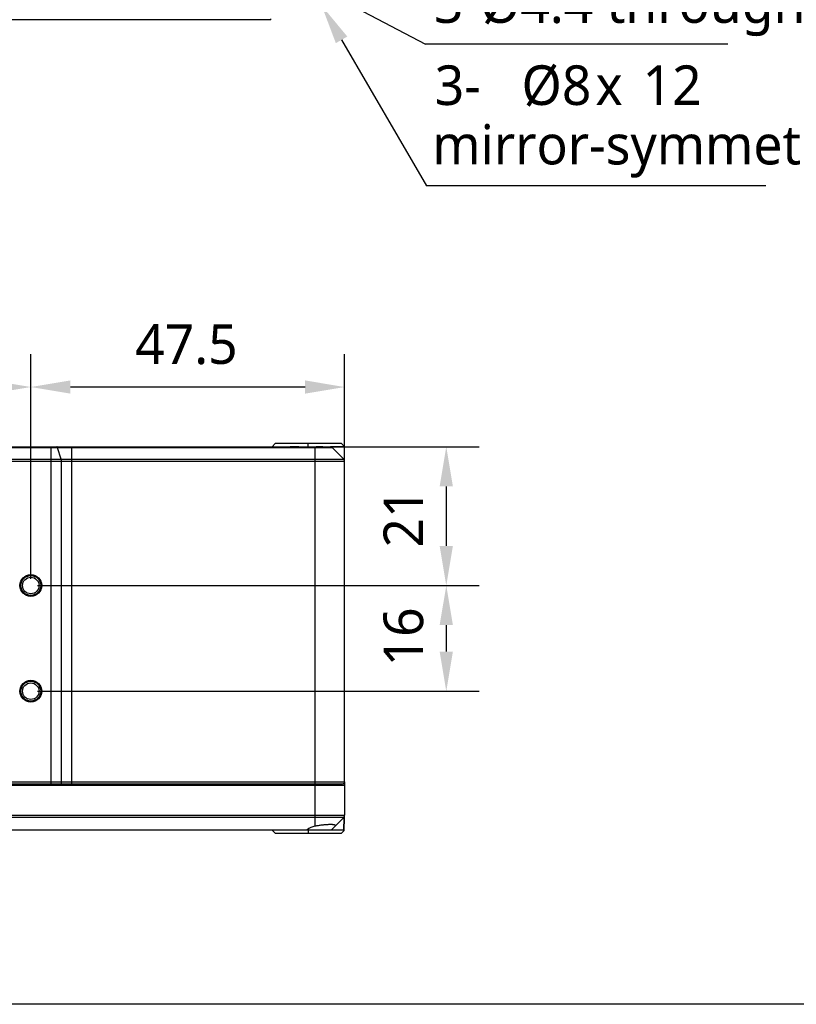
# Model space of a CAD drawing. Header units: millimetres. Extents: x -12 to 294, y -7 to 213.
# Tile 7 of 12: x 130 to 189, y -7 to 67. Entities that reach past the tile are written whole.
import ezdxf

# ---------------------------------------------------------------- set-up
doc = ezdxf.new("R2010")
doc.units = ezdxf.units.MM
doc.header["$LTSCALE"] = 23.1
doc.header["$PDMODE"] = 3
doc.header["$PDSIZE"] = 8
doc.layers.get('0').update_dxf_attribs({"linetype": 'CONTINUOUS'})
doc.layers.get('Defpoints').update_dxf_attribs({"linetype": 'CONTINUOUS'})
doc.layers.add('20_ALL_FEATURES', color=7, linetype='CONTINUOUS')
doc.layers.add('51__DRAFT_DIMS', color=7, linetype='CONTINUOUS')
doc.styles.get("Standard").update_dxf_attribs({"font": 'Roboto-Regular.ttf'})
doc.dimstyles.new('DIMSTYLE_1', dxfattribs={"dimtxt": 3, "dimasz": 3, "dimexe": 2.5, "dimexo": 0.5, "dimgap": 0.75, "dimtad": 1, "dimlfac": 2, "dimdsep": 46, "dimtxsty": 'STANDARD', "dimblk": '_FILLED', "dimblk1": '_FILLED', "dimblk2": '_FILLED', "dimcen": 0.09, "dimclrt": 3, "dimazin": 2, "dimtp": 0.3, "dimtm": 0.3, "dimtfac": 1, "dimtofl": 0, "dimtmove": 0, "dimatfit": 3, "dimldrblk": '_FILLED', "dimfxl": 1, "dimtolj": 1, "dimarcsym": 0})
doc.dimstyles.new('DIMSTYLE_4', dxfattribs={"dimtxt": 3, "dimasz": 3, "dimexe": 2.5, "dimexo": 0.5, "dimgap": 0.75, "dimtad": 1, "dimlfac": 2, "dimdsep": 46, "dimtxsty": 'STANDARD', "dimblk": '_FILLED', "dimblk1": '_FILLED', "dimblk2": '_FILLED', "dimcen": 0.09, "dimclrt": 3, "dimazin": 2, "dimtp": 0.2, "dimtm": 0.2, "dimtfac": 1, "dimtofl": 0, "dimtmove": 0, "dimatfit": 3, "dimldrblk": '_FILLED', "dimfxl": 1, "dimtolj": 1, "dimarcsym": 0})

# ---------------------------------------------------------------- blocks, each defined once
blk = doc.blocks.new('_FILLED')
at = {"color": 0, "linetype": 'ByBlock'}
blk.add_solid([(0, 0), (-1, 0.167), (-1, -0.167)], dxfattribs=at)
blk = doc.blocks.new('*D8')
at = {"layer": '51__DRAFT_DIMS', "color": 0, "lineweight": -2}
for p, q in [((131.434, 24.203), (164.875, 24.203)), ((162.375, 21.203), (162.375, 19.203)), ((131.434, 16.203), (164.875, 16.203))]:
    blk.add_line(p, q, dxfattribs=at)
at = {"layer": 'Defpoints', "color": 0}
for p in [(130.934, 24.203), (130.934, 16.203), (162.375, 16.203)]:
    blk.add_point(p, dxfattribs=at)
at = {"layer": '51__DRAFT_DIMS', "color": 0, "linetype": 'ByBlock', "lineweight": -2, "xscale": 3, "yscale": 3, "zscale": 3}
for p, rotation in [((162.375, 24.203), 90), ((162.375, 16.203), 270)]:
    blk.add_blockref('_FILLED', p, dxfattribs=dict(at, rotation=rotation))
at = {"layer": '51__DRAFT_DIMS', "insert": (157.625, 20.317), "char_height": 3, "attachment_point": 2, "rotation": 90, "line_spacing_factor": 0.9}
blk.add_mtext('\\A1;16', dxfattribs=at)
blk = doc.blocks.new('*D9')
at = {"layer": '51__DRAFT_DIMS', "color": 0, "lineweight": -2}
for p, q in [((115.934, 24.703), (115.934, 41.728)), ((130.934, 25.328), (130.934, 41.728)), ((118.934, 39.228), (127.934, 39.228))]:
    blk.add_line(p, q, dxfattribs=at)
at = {"layer": 'Defpoints', "color": 0}
for p in [(130.934, 39.228), (130.934, 24.828), (115.934, 24.203)]:
    blk.add_point(p, dxfattribs=at)
at = {"layer": '51__DRAFT_DIMS', "color": 0, "linetype": 'ByBlock', "lineweight": -2, "xscale": 3, "yscale": 3, "zscale": 3, "rotation": 180}
blk.add_blockref('_FILLED', (115.934, 39.228), dxfattribs=at)
at = {"layer": '51__DRAFT_DIMS', "color": 0, "linetype": 'ByBlock', "lineweight": -2, "xscale": 3, "yscale": 3, "zscale": 3}
blk.add_blockref('_FILLED', (130.934, 39.228), dxfattribs=at)
at = {"layer": '51__DRAFT_DIMS', "insert": (123.425, 43.978), "char_height": 3, "attachment_point": 2, "line_spacing_factor": 0.9}
blk.add_mtext('\\A1;30', dxfattribs=at)
blk = doc.blocks.new('*D10')
at = {"layer": '51__DRAFT_DIMS', "color": 0, "lineweight": -2}
for p, q in [((130.934, 24.703), (130.934, 41.728)), ((154.684, 34.1), (154.684, 41.728)), ((151.684, 39.228), (133.934, 39.228))]:
    blk.add_line(p, q, dxfattribs=at)
at = {"layer": 'Defpoints', "color": 0}
for p in [(130.934, 39.228), (154.684, 33.6), (130.934, 24.203)]:
    blk.add_point(p, dxfattribs=at)
at = {"layer": '51__DRAFT_DIMS', "color": 0, "linetype": 'ByBlock', "lineweight": -2, "xscale": 3, "yscale": 3, "zscale": 3, "rotation": 180}
blk.add_blockref('_FILLED', (130.934, 39.228), dxfattribs=at)
at = {"layer": '51__DRAFT_DIMS', "color": 0, "linetype": 'ByBlock', "lineweight": -2, "xscale": 3, "yscale": 3, "zscale": 3}
blk.add_blockref('_FILLED', (154.684, 39.228), dxfattribs=at)
at = {"layer": '51__DRAFT_DIMS', "insert": (142.712, 43.978), "char_height": 3, "attachment_point": 2, "line_spacing_factor": 0.9}
blk.add_mtext('\\A1;47.5', dxfattribs=at)
blk = doc.blocks.new('*D11')
at = {"layer": '51__DRAFT_DIMS', "color": 0, "lineweight": -2}
for p, q in [((152.934, 34.703), (164.875, 34.703)), ((162.375, 31.703), (162.375, 27.203)), ((131.434, 24.203), (164.875, 24.203))]:
    blk.add_line(p, q, dxfattribs=at)
at = {"layer": 'Defpoints', "color": 0}
for p in [(152.434, 34.703), (130.934, 24.203), (162.375, 24.203)]:
    blk.add_point(p, dxfattribs=at)
at = {"layer": '51__DRAFT_DIMS', "color": 0, "linetype": 'ByBlock', "lineweight": -2, "xscale": 3, "yscale": 3, "zscale": 3}
for p, rotation in [((162.375, 34.703), 90), ((162.375, 24.203), 270)]:
    blk.add_blockref('_FILLED', p, dxfattribs=dict(at, rotation=rotation))
at = {"layer": '51__DRAFT_DIMS', "insert": (157.625, 29.31), "char_height": 3, "attachment_point": 2, "rotation": 90, "line_spacing_factor": 0.9}
blk.add_mtext('\\A1;21', dxfattribs=at)

msp = doc.modelspace()

# ---------------------------------------------------------------- linework, layer by layer
msp.add_lwpolyline([(-11.6073, 212.9376), (293.9151, 212.9376), (293.9151, -7.4985), (-11.6073, -7.4985)], close=True)
at = {"layer": '20_ALL_FEATURES'}
for p, q in [((149.0887, 67.0348), (94.4339, 67.0348)), ((153.7572, 34.63), (92.8607, 34.63)), ((93.0375, 34.7032), (153.5804, 34.7032)), ((132.4624, 9.2032), (132.4624, 34.7032)), ((133.2202, 33.7764), (132.9537, 34.63)), ((134.0237, 34.7032), (134.0237, 9.2032)), ((149.4384, 34.9532), (149.1884, 34.7032)), ((154.4339, 34.9532), (149.4384, 34.9532)), ((151.9339, 34.7032), (151.9339, 34.9532)), ((152.4339, 34.7032), (152.4339, 5.9806)), ((154.6876, 34.6991), (153.6271, 34.6988)), ((153.7572, 34.63), (154.6107, 33.7764)), ((154.6842, 34.7029), (154.4339, 34.9532)), ((154.6839, 9.3532), (154.6839, 34.7032)), ((154.6839, 33.5997), (91.9339, 33.5997)), ((92.0072, 33.7764), (154.6107, 33.7764)), ((133.243, 33.5997), (133.243, 9.3532)), ((91.9339, 9.3532), (154.6839, 9.3532)), ((92.0839, 9.2032), (154.5339, 9.2032)), ((154.6839, 9.0532), (92.1839, 9.0532)), ((154.1383, 9.2032), (154.1409, 9.0532)), ((154.6839, 9.3532), (154.6787, 9.0533)), ((154.679, 9.0533), (154.6839, 9.3487)), ((154.6839, 9.0532), (154.6839, 6.8068)), ((94.3759, 6.8072), (154.6839, 6.8068)), ((154.6107, 6.63), (94.4339, 6.6296)), ((154.6107, 6.63), (153.6839, 5.7032)), ((154.637, 6.6609), (154.6191, 5.6384)), ((154.6223, 5.6415), (154.6393, 6.6642)), ((93.1839, 5.7032), (153.6839, 5.7032)), ((149.4339, 5.4532), (149.1796, 5.7032)), ((149.4339, 5.4532), (154.4339, 5.4532)), ((151.9339, 5.7032), (151.9339, 5.4532)), ((153.6839, 5.7032), (154.6233, 5.7032)), ((154.4339, 5.4532), (154.6223, 5.6415))]:
    msp.add_line(p, q, dxfattribs=at)
for centre, radius in [((130.9339, 24.2032), 0.825), ((130.9339, 24.2032), 0.75), ((130.9339, 24.2032), 0.625), ((130.9339, 16.2032), 0.825), ((130.9339, 16.2032), 0.75), ((130.9339, 16.2032), 0.625)]:
    msp.add_circle(centre, radius, dxfattribs=at)
for centre, radius, start, end in [((152.7873, -45.665), 80.3687, 89.820789, 90.181194), ((153.5804, 34.4532), 0.25, 45, 90), ((154.4339, 33.5997), 0.25, 0, 45), ((154.5339, 9.3532), 0.15, 270, 0), ((154.4339, 6.8068), 0.25, 315, 0), ((152.684, 4.6689), 1.3354, 100.793139, 129.234786), ((153.8249, -1.3354), 7.4471, 98.812484, 100.764422)]:
    msp.add_arc(centre, radius, start, end, dxfattribs=at)
msp.add_ellipse((149.0887, 67.2848), major_axis=(0, 0.25), ratio=0.0174551, start_param=-3.1415927, end_param=-2.3561945, dxfattribs=at)
for points, knots in [([(132.9537, 34.63), (132.9504, 34.6406), (132.9435, 34.6594), (132.9319, 34.6803), (132.9217, 34.6923), (132.9142, 34.6985), (132.9065, 34.7023), (132.901, 34.7032), (132.8985, 34.7032)], [0, 0, 0, 0, 0.3441726, 0.6209965, 0.7344953, 0.8330618, 0.9198614, 1, 1, 1, 1]), ([(151.2292, 34.7032), (151.115, 34.7038), (150.8927, 34.7042), (150.6703, 34.7034), (150.562, 34.7032)], [0, 0, 0, 0, 0.5132436, 1, 1, 1, 1]), ([(133.2202, 33.7764), (133.2241, 33.764), (133.2308, 33.7371), (133.2404, 33.6783), (133.243, 33.6316), (133.243, 33.5997)], [0, 0, 0, 0, 0.218747, 0.4638461, 1, 1, 1, 1]), ([(133.243, 9.3532), (133.243, 9.3435), (133.2425, 9.3243), (133.2399, 9.2964), (133.2357, 9.2707), (133.23, 9.2482), (133.2232, 9.2295), (133.2154, 9.2154), (133.2067, 9.2059), (133.1994, 9.2032), (133.1962, 9.2032)], [0, 0, 0, 0, 0.1772866, 0.3484399, 0.5076459, 0.6497349, 0.7705941, 0.8678032, 0.9419811, 1, 1, 1, 1]), ([(153.9845, 6.0238), (153.9845, 6.0271), (153.9832, 6.0337), (153.9779, 6.043), (153.9695, 6.0514), (153.9532, 6.0626), (153.9246, 6.0745), (153.8813, 6.0858), (153.8266, 6.0946), (153.7609, 6.1007), (153.6848, 6.1044), (153.5991, 6.1057), (153.5046, 6.1043), (153.4021, 6.1002), (153.2928, 6.0934), (153.1777, 6.0843), (153.0581, 6.0729), (152.8928, 6.0542), (152.7678, 6.0368), (152.6839, 6.0238)], [0, 0, 0, 0, 0.007297, 0.0149793, 0.0236967, 0.0338876, 0.0595511, 0.0930053, 0.1346202, 0.1843302, 0.2417568, 0.3063769, 0.3776759, 0.4550389, 0.5376903, 0.6247292, 0.7153285, 0.8086795, 1, 1, 1, 1]), ([(153.9614, 5.9806), (153.965, 5.9843), (153.9715, 5.9914), (153.9809, 6.0051), (153.9847, 6.0167), (153.9845, 6.0238)], [0, 0, 0, 0, 0.3083705, 0.5733034, 1, 1, 1, 1])]:
    msp.add_open_spline(points, degree=3, knots=knots, dxfattribs=at)
at = {"layer": '51__DRAFT_DIMS', "color": 8}
for p, q in [((155.5621, 67.9324), (160.8103, 65.1702)), ((154.4508, 65.5098), (160.8747, 54.452)), ((183.669, 65.1702), (160.8103, 65.1702)), ((186.561, 54.452), (160.8747, 54.452))]:
    msp.add_line(p, q, dxfattribs=at)

# ---------------------------------------------------------------- block references
at = {"layer": '51__DRAFT_DIMS', "color": 8, "xscale": 3, "yscale": 3, "zscale": 3, "rotation": 120.1543138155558}
msp.add_blockref('_FILLED', (152.9438, 68.1038), dxfattribs=at)

# ---------------------------------------------------------------- texts
at = {"layer": '51__DRAFT_DIMS'}
for s, p in [('3-', (161.4997, 60.577)), ('Ø8', (168.0712, 60.577)), ('12', (177.2333, 60.577)), ('x', (173.6619, 60.577)), ('mirror-symmetry', (161.3154, 56.077))]:
    msp.add_text(s, height=3, dxfattribs=at).set_placement(p)
at = {"layer": '51__DRAFT_DIMS', "insert": (161.4353, 69.7952), "char_height": 3, "attachment_point": 1, "line_spacing_factor": 0.9}
msp.add_mtext('\\A1;{\\fRoboto|b0|i0|c0|p2;3-%%c4.4 through hole}', dxfattribs=at)

# ---------------------------------------------------------------- dimensions: what is measured, and where the dimension line sits
at = {"layer": '51__DRAFT_DIMS', "color": 8}
dim = msp.add_linear_dim(base=(130.9339, 39.2278), p1=(115.9339, 24.2032), p2=(130.9339, 24.8282), dimstyle='DIMSTYLE_4', override={"dimclrt": 256}, dxfattribs=at)
dim.commit()
dim.dimension.update_dxf_attribs({"geometry": '*D9', "text_midpoint": (123.4252, 39.2278), "dimtype": 160})
for base, p1, p2, angle, dimstyle, picture, middle in [((130.9339, 39.2278), (154.6839, 33.5997), (130.9339, 24.2032), 180, 'DIMSTYLE_1', '*D10', (142.7123, 39.2278)), ((162.3748, 24.2032), (152.4339, 34.7032), (130.9339, 24.2032), 270, 'DIMSTYLE_4', '*D11', (162.3748, 29.3097)), ((162.3748, 16.2032), (130.9339, 24.2032), (130.9339, 16.2032), 270, 'DIMSTYLE_4', '*D8', (162.3748, 20.3175))]:
    dim = msp.add_linear_dim(base=base, p1=p1, p2=p2, angle=angle, dimstyle=dimstyle, override={"dimclrt": 256}, dxfattribs=at)
    dim.commit()
    dim.dimension.update_dxf_attribs({"geometry": picture, "text_midpoint": middle, "dimtype": 160})

doc.saveas('drawing.dxf')
